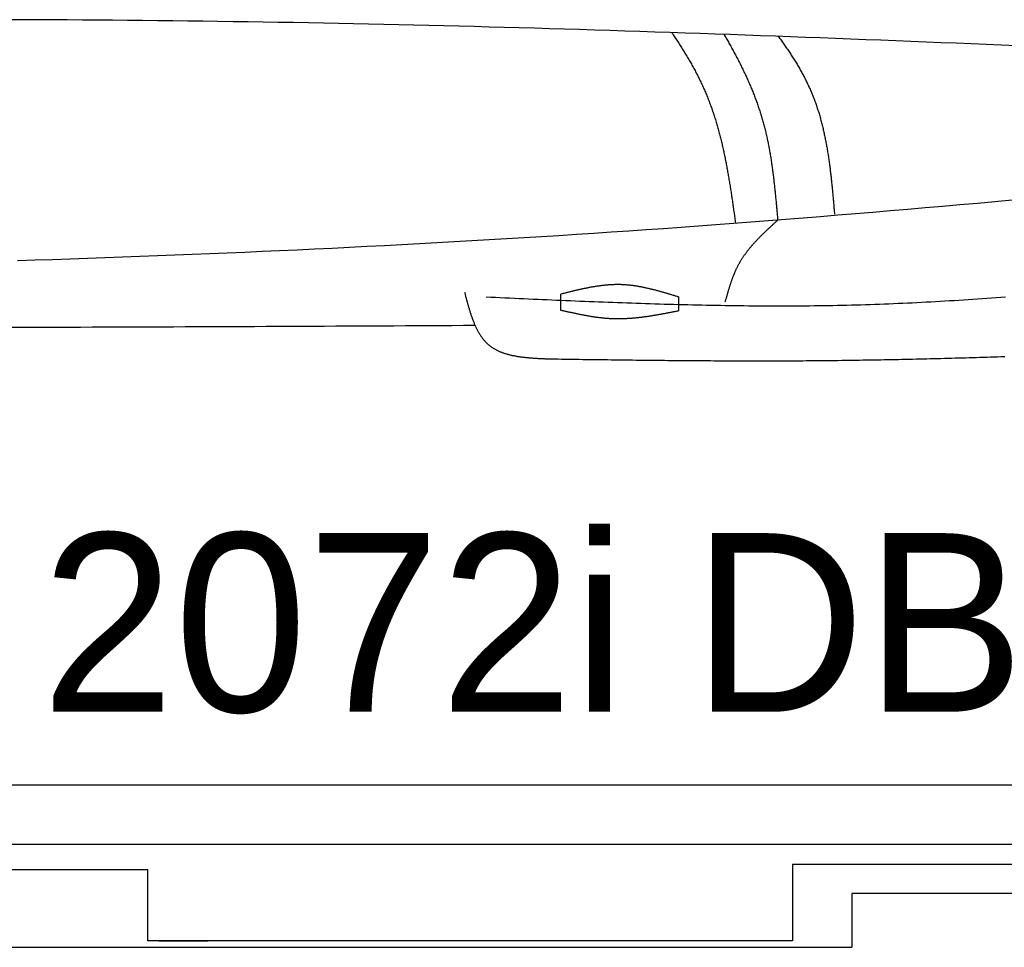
# Model space of a CAD drawing. Extents: x 715 to 7297, y 267 to 5710.
# Tile 53 of 91: x 4004 to 4913, y 287 to 1144. Entities that reach past the tile are written whole.
import ezdxf

# ---------------------------------------------------------------- set-up
doc = ezdxf.new("R2010")
doc.units = 0
doc.layers.get('0').update_dxf_attribs({"linetype": 'CONTINUOUS'})
doc.layers.add('CAR', color=10, linetype='CONTINUOUS')
doc.styles.add('AKTUELL-DIN', font='txt')

# ---------------------------------------------------------------- blocks, each defined once
blk = doc.blocks.new('*U17')
at = {"style": 'AKTUELL-DIN'}
blk.add_text('2072i DB LP=460', height=165, dxfattribs=at).set_placement((4024.43, 504.82))

msp = doc.modelspace()

# ---------------------------------------------------------------- linework, layer by layer
for p, q in [((1171.717, 437.271), (6020.522, 437.271)), ((4551.187, 382.271), (1454.174, 382.271)), ((4266.543, 382.271), (4266.246, 382.271)), ((4266.543, 382.271), (4266.543, 382.271)), ((6015.736, 382.271), (4551.187, 382.271)), ((6251.55, 363.771), (4717.775, 363.771)), ((4717.775, 363.771), (4717.775, 293.271)), ((4122.776, 358.771), (1832.775, 358.771)), ((4122.776, 293.271), (4122.776, 358.771)), ((4772.775, 337.271), (6272.775, 337.271)), ((4772.775, 336.521), (4772.775, 287.271)), ((4717.775, 293.271), (4122.776, 293.271)), ((4132.776, 293.271), (4178.005, 293.271)), ((1372.775, 287.271), (4772.775, 287.271))]:
    msp.add_line(p, q)
at = {"layer": 'CAR'}
for points in [[(4504.139, 875.593), (4504.139, 890.573)], [(4612.698, 887.949), (4612.698, 875.013)]]:
    msp.add_lwpolyline(points, dxfattribs=at)
for points in [[(4924.65, 1119.94, 0), (4910.75, 1120.52, 0), (4896.84, 1121.1, 0), (4882.93, 1121.67, 0), (4869.03, 1122.24, 0), (4855.12, 1122.81, 0), (4841.21, 1123.37, 0), (4827.3, 1123.93, 0), (4813.4, 1124.49, 0), (4799.49, 1125.04, 0), (4785.58, 1125.58, 0), (4771.67, 1126.12, 0), (4757.77, 1126.66, 0), (4743.86, 1127.19, 0), (4729.95, 1127.71, 0), (4716.04, 1128.23, 0), (4702.14, 1128.75, 0), (4688.23, 1129.26, 0), (4674.32, 1129.76, 0), (4660.41, 1130.26, 0), (4646.5, 1130.75, 0), (4632.6, 1131.23, 0), (4618.69, 1131.71, 0), (4604.78, 1132.18, 0), (4590.87, 1132.64, 0), (4576.96, 1133.1, 0), (4563.05, 1133.55, 0), (4549.14, 1133.99, 0), (4535.24, 1134.42, 0), (4521.33, 1134.85, 0), (4507.42, 1135.27, 0), (4493.51, 1135.68, 0), (4479.6, 1136.09, 0), (4465.69, 1136.48, 0), (4451.78, 1136.87, 0), (4437.87, 1137.25, 0), (4423.96, 1137.61, 0), (4410.05, 1137.97, 0), (4396.14, 1138.33, 0), (4382.23, 1138.67, 0), (4368.32, 1139, 0), (4354.41, 1139.32, 0), (4340.5, 1139.64, 0), (4326.59, 1139.94, 0), (4312.68, 1140.23, 0), (4298.77, 1140.52, 0), (4284.86, 1140.79, 0), (4270.94, 1141.05, 0), (4257.03, 1141.3, 0), (4243.12, 1141.54, 0), (4229.21, 1141.77, 0), (4215.3, 1141.99, 0), (4201.39, 1142.2, 0), (4187.47, 1142.4, 0), (4173.56, 1142.58, 0), (4159.65, 1142.76, 0), (4145.74, 1142.92, 0), (4131.83, 1143.07, 0), (4117.91, 1143.22, 0), (4104, 1143.35, 0), (4090.09, 1143.47, 0), (4076.17, 1143.58, 0), (4062.26, 1143.69, 0), (4048.35, 1143.78, 0), (4034.43, 1143.86, 0), (4020.52, 1143.93, 0), (4006.61, 1144, 0), (3992.69, 1144.05, 0)], [(4606.36, 1132.12, 0), (4607.03, 1131.14, 0), (4607.7, 1130.16, 0), (4608.37, 1129.18, 0), (4609.03, 1128.19, 0), (4609.69, 1127.21, 0), (4610.35, 1126.22, 0), (4611.01, 1125.23, 0), (4611.66, 1124.25, 0), (4612.31, 1123.25, 0), (4612.95, 1122.26, 0), (4613.6, 1121.27, 0), (4614.23, 1120.27, 0), (4614.87, 1119.28, 0), (4615.5, 1118.28, 0), (4616.13, 1117.28, 0), (4616.76, 1116.28, 0), (4617.38, 1115.28, 0), (4618, 1114.28, 0), (4618.61, 1113.27, 0), (4619.22, 1112.26, 0), (4619.83, 1111.26, 0), (4620.43, 1110.25, 0), (4621.03, 1109.23, 0), (4621.63, 1108.22, 0), (4622.22, 1107.21, 0), (4622.81, 1106.19, 0), (4623.39, 1105.17, 0), (4623.98, 1104.15, 0), (4624.55, 1103.13, 0), (4625.12, 1102.11, 0), (4625.69, 1101.08, 0), (4626.26, 1100.06, 0), (4626.82, 1099.03, 0), (4627.37, 1098, 0), (4627.92, 1096.97, 0), (4628.47, 1095.93, 0), (4629.01, 1094.9, 0), (4629.55, 1093.86, 0), (4630.09, 1092.82, 0), (4630.62, 1091.78, 0), (4631.14, 1090.74, 0), (4631.66, 1089.69, 0), (4632.18, 1088.65, 0), (4632.69, 1087.6, 0), (4633.19, 1086.55, 0), (4633.69, 1085.49, 0), (4634.19, 1084.44, 0), (4634.68, 1083.38, 0), (4635.17, 1082.32, 0), (4635.65, 1081.26, 0), (4636.13, 1080.2, 0), (4636.6, 1079.13, 0), (4637.07, 1078.06, 0), (4637.53, 1076.99, 0), (4637.98, 1075.92, 0), (4638.43, 1074.84, 0), (4638.88, 1073.77, 0), (4639.32, 1072.69, 0), (4639.76, 1071.61, 0), (4640.19, 1070.52, 0), (4640.61, 1069.44, 0), (4641.03, 1068.35, 0), (4641.44, 1067.26, 0), (4641.85, 1066.17, 0), (4642.26, 1065.07, 0), (4642.66, 1063.98, 0), (4643.05, 1062.88, 0), (4643.44, 1061.78, 0), (4643.82, 1060.68, 0), (4644.2, 1059.57, 0), (4644.58, 1058.46, 0), (4644.95, 1057.36, 0), (4645.32, 1056.25, 0), (4645.68, 1055.13, 0), (4646.03, 1054.02, 0), (4646.39, 1052.9, 0), (4646.73, 1051.79, 0), (4647.08, 1050.67, 0), (4647.42, 1049.54, 0), (4647.75, 1048.42, 0), (4648.08, 1047.3, 0), (4648.41, 1046.17, 0), (4648.73, 1045.04, 0), (4649.05, 1043.91, 0), (4649.36, 1042.78, 0), (4649.67, 1041.65, 0), (4649.98, 1040.51, 0), (4650.28, 1039.38, 0), (4650.58, 1038.24, 0), (4650.87, 1037.1, 0), (4651.17, 1035.96, 0), (4651.45, 1034.82, 0), (4651.74, 1033.67, 0), (4652.02, 1032.53, 0), (4652.3, 1031.38, 0), (4652.57, 1030.23, 0), (4652.84, 1029.08, 0), (4653.11, 1027.93, 0), (4653.37, 1026.78, 0), (4653.63, 1025.63, 0), (4653.89, 1024.48, 0), (4654.14, 1023.32, 0), (4654.4, 1022.16, 0), (4654.64, 1021.01, 0), (4654.89, 1019.85, 0), (4655.13, 1018.69, 0), (4655.37, 1017.53, 0), (4655.61, 1016.37, 0), (4655.84, 1015.2, 0), (4656.08, 1014.04, 0), (4656.3, 1012.87, 0), (4656.53, 1011.71, 0), (4656.75, 1010.54, 0), (4656.98, 1009.37, 0), (4657.19, 1008.21, 0), (4657.41, 1007.04, 0), (4657.63, 1005.87, 0), (4657.84, 1004.7, 0), (4658.05, 1003.52, 0), (4658.26, 1002.35, 0), (4658.46, 1001.18, 0), (4658.66, 1000, 0), (4658.87, 998.83, 0), (4659.07, 997.655, 0), (4659.26, 996.48, 0), (4659.46, 995.303, 0), (4659.65, 994.127, 0), (4659.85, 992.949, 0), (4660.04, 991.771, 0), (4660.23, 990.593, 0), (4660.41, 989.414, 0), (4660.6, 988.235, 0), (4660.78, 987.056, 0), (4660.97, 985.876, 0), (4661.15, 984.695, 0), (4661.33, 983.515, 0), (4661.51, 982.334, 0), (4661.69, 981.152, 0), (4661.86, 979.971, 0), (4662.04, 978.789, 0), (4662.22, 977.607, 0), (4662.39, 976.425, 0), (4662.56, 975.243, 0), (4662.73, 974.06, 0), (4662.91, 972.878, 0), (4663.08, 971.695, 0), (4663.25, 970.513, 0), (4663.41, 969.33, 0), (4663.58, 968.147, 0), (4663.75, 966.964, 0), (4663.92, 965.782, 0), (4664.09, 964.599, 0), (4664.25, 963.417, 0), (4664.42, 962.235, 0), (4664.58, 961.052, 0), (4664.75, 959.87, 0), (4664.91, 958.689, 0), (4665.08, 957.507, 0), (4665.24, 956.326, 0)], [(4654.69, 1130.46, 0), (4655.27, 1129.47, 0), (4655.84, 1128.47, 0), (4656.42, 1127.48, 0), (4656.99, 1126.48, 0), (4657.56, 1125.49, 0), (4658.13, 1124.49, 0), (4658.69, 1123.5, 0), (4659.26, 1122.5, 0), (4659.82, 1121.5, 0), (4660.38, 1120.5, 0), (4660.93, 1119.5, 0), (4661.49, 1118.5, 0), (4662.04, 1117.5, 0), (4662.59, 1116.5, 0), (4663.13, 1115.49, 0), (4663.68, 1114.49, 0), (4664.22, 1113.49, 0), (4664.75, 1112.48, 0), (4665.29, 1111.47, 0), (4665.82, 1110.47, 0), (4666.35, 1109.46, 0), (4666.88, 1108.45, 0), (4667.4, 1107.44, 0), (4667.92, 1106.43, 0), (4668.44, 1105.41, 0), (4668.95, 1104.4, 0), (4669.46, 1103.39, 0), (4669.97, 1102.37, 0), (4670.48, 1101.35, 0), (4670.98, 1100.34, 0), (4671.48, 1099.32, 0), (4671.97, 1098.3, 0), (4672.47, 1097.28, 0), (4672.96, 1096.26, 0), (4673.44, 1095.24, 0), (4673.92, 1094.21, 0), (4674.4, 1093.19, 0), (4674.88, 1092.16, 0), (4675.35, 1091.13, 0), (4675.82, 1090.11, 0), (4676.28, 1089.08, 0), (4676.74, 1088.05, 0), (4677.2, 1087.01, 0), (4677.66, 1085.98, 0), (4678.11, 1084.95, 0), (4678.55, 1083.91, 0), (4679, 1082.87, 0), (4679.43, 1081.84, 0), (4679.87, 1080.8, 0), (4680.3, 1079.76, 0), (4680.73, 1078.72, 0), (4681.15, 1077.67, 0), (4681.57, 1076.63, 0), (4681.98, 1075.58, 0), (4682.39, 1074.54, 0), (4682.8, 1073.49, 0), (4683.2, 1072.44, 0), (4683.6, 1071.39, 0), (4684, 1070.33, 0), (4684.39, 1069.28, 0), (4684.77, 1068.22, 0), (4685.15, 1067.17, 0), (4685.53, 1066.11, 0), (4685.9, 1065.05, 0), (4686.27, 1063.99, 0), (4686.63, 1062.93, 0), (4686.99, 1061.86, 0), (4687.35, 1060.8, 0), (4687.7, 1059.73, 0), (4688.04, 1058.66, 0), (4688.38, 1057.59, 0), (4688.72, 1056.52, 0), (4689.05, 1055.45, 0), (4689.38, 1054.37, 0), (4689.7, 1053.3, 0), (4690.01, 1052.22, 0), (4690.32, 1051.14, 0), (4690.63, 1050.06, 0), (4690.93, 1048.98, 0), (4691.23, 1047.89, 0), (4691.52, 1046.81, 0), (4691.81, 1045.72, 0), (4692.09, 1044.63, 0), (4692.37, 1043.54, 0), (4692.64, 1042.45, 0), (4692.91, 1041.36, 0), (4693.17, 1040.26, 0), (4693.43, 1039.17, 0), (4693.69, 1038.07, 0), (4693.94, 1036.97, 0), (4694.18, 1035.87, 0), (4694.42, 1034.77, 0), (4694.66, 1033.66, 0), (4694.89, 1032.56, 0), (4695.12, 1031.45, 0), (4695.35, 1030.35, 0), (4695.57, 1029.24, 0), (4695.79, 1028.13, 0), (4696, 1027.02, 0), (4696.21, 1025.9, 0), (4696.42, 1024.79, 0), (4696.62, 1023.68, 0), (4696.82, 1022.56, 0), (4697.02, 1021.44, 0), (4697.21, 1020.33, 0), (4697.4, 1019.21, 0), (4697.58, 1018.09, 0), (4697.77, 1016.97, 0), (4697.95, 1015.84, 0), (4698.12, 1014.72, 0), (4698.29, 1013.6, 0), (4698.46, 1012.47, 0), (4698.63, 1011.34, 0), (4698.8, 1010.22, 0), (4698.96, 1009.09, 0), (4699.12, 1007.96, 0), (4699.27, 1006.83, 0), (4699.43, 1005.7, 0), (4699.58, 1004.57, 0), (4699.73, 1003.44, 0), (4699.87, 1002.3, 0), (4700.02, 1001.17, 0), (4700.16, 1000.04, 0), (4700.3, 998.901, 0), (4700.43, 997.765, 0), (4700.57, 996.628, 0), (4700.7, 995.491, 0), (4700.83, 994.353, 0), (4700.96, 993.214, 0), (4701.09, 992.075, 0), (4701.21, 990.935, 0), (4701.34, 989.795, 0), (4701.46, 988.654, 0), (4701.58, 987.513, 0), (4701.7, 986.371, 0), (4701.81, 985.229, 0), (4701.93, 984.086, 0), (4702.04, 982.942, 0), (4702.16, 981.799, 0), (4702.27, 980.655, 0), (4702.38, 979.51, 0), (4702.49, 978.365, 0), (4702.6, 977.22, 0), (4702.7, 976.074, 0), (4702.81, 974.929, 0), (4702.92, 973.782, 0), (4703.02, 972.636, 0), (4703.13, 971.489, 0), (4703.23, 970.343, 0), (4703.33, 969.195, 0), (4703.43, 968.048, 0), (4703.54, 966.901, 0), (4703.64, 965.753, 0), (4703.74, 964.606, 0), (4703.84, 963.458, 0), (4703.94, 962.31, 0), (4704.04, 961.162, 0), (4704.14, 960.014, 0), (4704.24, 958.866, 0)], [(4704.73, 1128.65, 0), (4705.4, 1127.75, 0), (4706.06, 1126.86, 0), (4706.73, 1125.96, 0), (4707.38, 1125.05, 0), (4708.04, 1124.15, 0), (4708.69, 1123.25, 0), (4709.34, 1122.34, 0), (4709.99, 1121.43, 0), (4710.63, 1120.52, 0), (4711.27, 1119.61, 0), (4711.9, 1118.7, 0), (4712.53, 1117.79, 0), (4713.16, 1116.87, 0), (4713.78, 1115.96, 0), (4714.4, 1115.04, 0), (4715.02, 1114.12, 0), (4715.63, 1113.2, 0), (4716.24, 1112.27, 0), (4716.84, 1111.35, 0), (4717.44, 1110.42, 0), (4718.04, 1109.49, 0), (4718.63, 1108.56, 0), (4719.22, 1107.63, 0), (4719.8, 1106.7, 0), (4720.38, 1105.76, 0), (4720.95, 1104.82, 0), (4721.52, 1103.88, 0), (4722.09, 1102.94, 0), (4722.65, 1102, 0), (4723.2, 1101.06, 0), (4723.75, 1100.11, 0), (4724.3, 1099.16, 0), (4724.84, 1098.21, 0), (4725.38, 1097.26, 0), (4725.91, 1096.3, 0), (4726.44, 1095.34, 0), (4726.96, 1094.38, 0), (4727.48, 1093.42, 0), (4727.99, 1092.46, 0), (4728.5, 1091.49, 0), (4729, 1090.53, 0), (4729.5, 1089.56, 0), (4729.99, 1088.58, 0), (4730.48, 1087.61, 0), (4730.96, 1086.63, 0), (4731.43, 1085.65, 0), (4731.9, 1084.67, 0), (4732.37, 1083.69, 0), (4732.83, 1082.7, 0), (4733.28, 1081.72, 0), (4733.73, 1080.73, 0), (4734.17, 1079.73, 0), (4734.61, 1078.74, 0), (4735.04, 1077.74, 0), (4735.46, 1076.74, 0), (4735.88, 1075.74, 0), (4736.3, 1074.73, 0), (4736.7, 1073.72, 0), (4737.1, 1072.71, 0), (4737.5, 1071.7, 0), (4737.89, 1070.68, 0), (4738.27, 1069.67, 0), (4738.65, 1068.65, 0), (4739.02, 1067.62, 0), (4739.38, 1066.6, 0), (4739.74, 1065.57, 0), (4740.1, 1064.54, 0), (4740.45, 1063.51, 0), (4740.79, 1062.47, 0), (4741.13, 1061.44, 0), (4741.46, 1060.4, 0), (4741.79, 1059.36, 0), (4742.11, 1058.32, 0), (4742.43, 1057.27, 0), (4742.74, 1056.22, 0), (4743.04, 1055.18, 0), (4743.35, 1054.12, 0), (4743.64, 1053.07, 0), (4743.93, 1052.02, 0), (4744.22, 1050.96, 0), (4744.5, 1049.9, 0), (4744.78, 1048.84, 0), (4745.05, 1047.78, 0), (4745.32, 1046.72, 0), (4745.59, 1045.65, 0), (4745.84, 1044.59, 0), (4746.1, 1043.52, 0), (4746.35, 1042.45, 0), (4746.6, 1041.38, 0), (4746.84, 1040.3, 0), (4747.08, 1039.23, 0), (4747.31, 1038.15, 0), (4747.54, 1037.08, 0), (4747.76, 1036, 0), (4747.99, 1034.92, 0), (4748.2, 1033.84, 0), (4748.42, 1032.75, 0), (4748.63, 1031.67, 0), (4748.83, 1030.58, 0), (4749.04, 1029.5, 0), (4749.24, 1028.41, 0), (4749.43, 1027.32, 0), (4749.62, 1026.23, 0), (4749.81, 1025.14, 0), (4750, 1024.05, 0), (4750.18, 1022.96, 0), (4750.36, 1021.87, 0), (4750.54, 1020.77, 0), (4750.71, 1019.68, 0), (4750.88, 1018.58, 0), (4751.04, 1017.48, 0), (4751.21, 1016.39, 0), (4751.37, 1015.29, 0), (4751.53, 1014.19, 0), (4751.68, 1013.09, 0), (4751.84, 1011.99, 0), (4751.99, 1010.89, 0), (4752.13, 1009.79, 0), (4752.28, 1008.69, 0), (4752.42, 1007.58, 0), (4752.56, 1006.48, 0), (4752.7, 1005.38, 0), (4752.83, 1004.27, 0), (4752.97, 1003.17, 0), (4753.1, 1002.07, 0), (4753.23, 1000.96, 0), (4753.35, 999.856, 0), (4753.48, 998.751, 0), (4753.6, 997.645, 0), (4753.72, 996.54, 0), (4753.84, 995.435, 0), (4753.96, 994.329, 0), (4754.08, 993.223, 0), (4754.19, 992.118, 0), (4754.3, 991.012, 0), (4754.41, 989.907, 0), (4754.52, 988.801, 0), (4754.63, 987.696, 0), (4754.74, 986.591, 0), (4754.85, 985.486, 0), (4754.95, 984.381, 0), (4755.05, 983.277, 0), (4755.16, 982.172, 0), (4755.26, 981.068, 0), (4755.36, 979.965, 0), (4755.46, 978.862, 0), (4755.56, 977.759, 0), (4755.66, 976.657, 0), (4755.75, 975.555, 0), (4755.85, 974.454, 0), (4755.94, 973.353, 0), (4756.04, 972.253, 0), (4756.14, 971.154, 0), (4756.23, 970.055, 0), (4756.32, 968.957, 0), (4756.42, 967.86, 0), (4756.51, 966.764, 0), (4756.6, 965.668, 0), (4756.7, 964.573, 0)], [(4920.79, 977.319, 0), (4904.71, 975.863, 0), (4888.62, 974.419, 0), (4872.54, 972.987, 0), (4856.45, 971.568, 0), (4840.36, 970.161, 0), (4824.27, 968.769, 0), (4808.18, 967.391, 0), (4792.09, 966.027, 0), (4776, 964.679, 0), (4759.91, 963.347, 0), (4743.82, 962.031, 0), (4727.73, 960.731, 0), (4711.63, 959.449, 0), (4695.54, 958.185, 0), (4679.44, 956.939, 0), (4663.34, 955.712, 0), (4647.24, 954.504, 0), (4631.14, 953.316, 0), (4615.04, 952.148, 0), (4598.94, 951.001, 0), (4582.84, 949.874, 0), (4566.73, 948.767, 0), (4550.63, 947.68, 0), (4534.52, 946.612, 0), (4518.41, 945.565, 0), (4502.31, 944.536, 0), (4486.2, 943.527, 0), (4470.08, 942.537, 0), (4453.97, 941.565, 0), (4437.86, 940.613, 0), (4421.75, 939.679, 0), (4405.63, 938.763, 0), (4389.52, 937.865, 0), (4373.4, 936.985, 0), (4357.28, 936.123, 0), (4341.16, 935.279, 0), (4325.04, 934.452, 0), (4308.92, 933.643, 0), (4292.8, 932.851, 0), (4276.68, 932.075, 0), (4260.55, 931.317, 0), (4244.43, 930.575, 0), (4228.3, 929.849, 0), (4212.17, 929.14, 0), (4196.05, 928.447, 0), (4179.92, 927.769, 0), (4163.79, 927.108, 0), (4147.66, 926.462, 0), (4131.53, 925.831, 0), (4115.4, 925.216, 0), (4099.26, 924.615, 0), (4083.13, 924.03, 0), (4067, 923.459, 0), (4050.86, 922.903, 0), (4034.73, 922.361, 0), (4018.59, 921.833, 0), (4002.45, 921.32, 0)], [(4704.24, 958.866, 0), (4703.8, 958.467, 0), (4703.37, 958.069, 0), (4702.93, 957.67, 0), (4702.49, 957.271, 0), (4702.06, 956.872, 0), (4701.62, 956.473, 0), (4701.19, 956.073, 0), (4700.75, 955.674, 0), (4700.32, 955.274, 0), (4699.88, 954.874, 0), (4699.45, 954.474, 0), (4699.01, 954.074, 0), (4698.58, 953.674, 0), (4698.15, 953.273, 0), (4697.71, 952.872, 0), (4697.28, 952.47, 0), (4696.85, 952.069, 0), (4696.42, 951.666, 0), (4695.99, 951.264, 0), (4695.56, 950.861, 0), (4695.13, 950.458, 0), (4694.7, 950.054, 0), (4694.28, 949.649, 0), (4693.85, 949.245, 0), (4693.42, 948.839, 0), (4693, 948.433, 0), (4692.58, 948.027, 0), (4692.15, 947.62, 0), (4691.73, 947.212, 0), (4691.31, 946.804, 0), (4690.89, 946.395, 0), (4690.47, 945.985, 0), (4690.06, 945.575, 0), (4689.64, 945.164, 0), (4689.23, 944.752, 0), (4688.81, 944.34, 0), (4688.4, 943.926, 0), (4687.99, 943.512, 0), (4687.58, 943.097, 0), (4687.17, 942.681, 0), (4686.77, 942.265, 0), (4686.36, 941.847, 0), (4685.96, 941.428, 0), (4685.56, 941.009, 0), (4685.16, 940.589, 0), (4684.76, 940.167, 0), (4684.36, 939.745, 0), (4683.97, 939.321, 0), (4683.58, 938.897, 0), (4683.19, 938.471, 0), (4682.8, 938.045, 0), (4682.41, 937.617, 0), (4682.02, 937.188, 0), (4681.64, 936.758, 0), (4681.26, 936.327, 0), (4680.88, 935.894, 0), (4680.5, 935.461, 0), (4680.13, 935.026, 0), (4679.75, 934.59, 0), (4679.38, 934.152, 0), (4679.01, 933.714, 0), (4678.65, 933.274, 0), (4678.28, 932.832, 0), (4677.92, 932.389, 0), (4677.56, 931.945, 0), (4677.2, 931.5, 0), (4676.85, 931.053, 0), (4676.49, 930.604, 0), (4676.14, 930.154, 0), (4675.8, 929.703, 0), (4675.45, 929.249, 0), (4675.11, 928.795, 0), (4674.77, 928.339, 0), (4674.43, 927.881, 0), (4674.1, 927.422, 0), (4673.77, 926.961, 0), (4673.44, 926.498, 0), (4673.12, 926.034, 0), (4672.79, 925.568, 0), (4672.47, 925.1, 0), (4672.16, 924.63, 0), (4671.84, 924.159, 0), (4671.53, 923.686, 0), (4671.22, 923.211, 0), (4670.92, 922.734, 0), (4670.62, 922.256, 0), (4670.32, 921.775, 0), (4670.02, 921.293, 0), (4669.73, 920.809, 0), (4669.44, 920.323, 0), (4669.16, 919.835, 0), (4668.88, 919.344, 0), (4668.6, 918.852, 0), (4668.32, 918.358, 0), (4668.05, 917.862, 0), (4667.78, 917.364, 0), (4667.52, 916.863, 0), (4667.26, 916.361, 0), (4667, 915.857, 0), (4666.74, 915.35, 0), (4666.49, 914.842, 0), (4666.24, 914.332, 0), (4666, 913.82, 0), (4665.76, 913.306, 0), (4665.52, 912.791, 0), (4665.28, 912.273, 0), (4665.05, 911.754, 0), (4664.82, 911.234, 0), (4664.59, 910.711, 0), (4664.37, 910.187, 0), (4664.15, 909.662, 0), (4663.93, 909.134, 0), (4663.71, 908.606, 0), (4663.5, 908.076, 0), (4663.28, 907.544, 0), (4663.07, 907.011, 0), (4662.87, 906.476, 0), (4662.66, 905.941, 0), (4662.46, 905.403, 0), (4662.26, 904.865, 0), (4662.06, 904.325, 0), (4661.87, 903.784, 0), (4661.67, 903.242, 0), (4661.48, 902.699, 0), (4661.29, 902.154, 0), (4661.1, 901.609, 0), (4660.92, 901.062, 0), (4660.73, 900.514, 0), (4660.55, 899.965, 0), (4660.37, 899.416, 0), (4660.19, 898.865, 0), (4660.01, 898.314, 0), (4659.83, 897.761, 0), (4659.66, 897.208, 0), (4659.48, 896.654, 0), (4659.31, 896.099, 0), (4659.14, 895.543, 0), (4658.97, 894.987, 0), (4658.8, 894.43, 0), (4658.63, 893.872, 0), (4658.47, 893.314, 0), (4658.3, 892.755, 0), (4658.14, 892.196, 0), (4657.97, 891.636, 0), (4657.81, 891.076, 0), (4657.65, 890.515, 0), (4657.49, 889.953, 0), (4657.33, 889.392, 0), (4657.17, 888.83, 0), (4657.01, 888.267, 0), (4656.85, 887.705, 0), (4656.69, 887.142, 0), (4656.53, 886.579, 0), (4656.37, 886.015, 0), (4656.21, 885.452, 0), (4656.06, 884.888, 0), (4655.9, 884.324, 0), (4655.74, 883.761, 0), (4655.58, 883.197, 0)], [(4415.17, 892.272, 0), (4415.37, 891.514, 0), (4415.57, 890.757, 0), (4415.76, 889.999, 0), (4415.96, 889.242, 0), (4416.16, 888.486, 0), (4416.36, 887.73, 0), (4416.56, 886.975, 0), (4416.76, 886.22, 0), (4416.96, 885.467, 0), (4417.17, 884.715, 0), (4417.37, 883.963, 0), (4417.58, 883.214, 0), (4417.78, 882.466, 0), (4417.99, 881.719, 0), (4418.2, 880.974, 0), (4418.41, 880.231, 0), (4418.62, 879.49, 0), (4418.83, 878.75, 0), (4419.05, 878.014, 0), (4419.26, 877.279, 0), (4419.48, 876.547, 0), (4419.7, 875.817, 0), (4419.93, 875.09, 0), (4420.15, 874.366, 0), (4420.38, 873.645, 0), (4420.61, 872.927, 0), (4420.85, 872.212, 0), (4421.08, 871.501, 0), (4421.32, 870.792, 0), (4421.56, 870.088, 0), (4421.81, 869.387, 0), (4422.05, 868.689, 0), (4422.3, 867.996, 0), (4422.56, 867.307, 0), (4422.82, 866.622, 0), (4423.08, 865.941, 0), (4423.34, 865.264, 0), (4423.61, 864.592, 0), (4423.88, 863.925, 0), (4424.16, 863.262, 0), (4424.44, 862.605, 0), (4424.72, 861.952, 0), (4425.01, 861.305, 0), (4425.3, 860.662, 0), (4425.6, 860.025, 0), (4425.9, 859.394, 0), (4426.21, 858.768, 0), (4426.52, 858.148, 0), (4426.83, 857.534, 0), (4427.15, 856.926, 0), (4427.48, 856.324, 0), (4427.81, 855.728, 0), (4428.15, 855.138, 0), (4428.49, 854.555, 0), (4428.83, 853.979, 0), (4429.18, 853.409, 0), (4429.54, 852.846, 0), (4429.91, 852.29, 0), (4430.27, 851.741, 0), (4430.65, 851.199, 0), (4431.03, 850.665, 0), (4431.42, 850.138, 0), (4431.81, 849.619, 0), (4432.21, 849.107, 0), (4432.61, 848.603, 0), (4433.03, 848.107, 0), (4433.45, 847.619, 0), (4433.87, 847.14, 0), (4434.3, 846.668, 0), (4434.74, 846.205, 0), (4435.19, 845.751, 0), (4435.64, 845.305, 0), (4436.1, 844.868, 0), (4436.57, 844.44, 0), (4437.05, 844.021, 0), (4437.53, 843.611, 0), (4438.02, 843.211, 0), (4438.52, 842.819, 0), (4439.02, 842.436, 0), (4439.53, 842.061, 0), (4440.05, 841.695, 0), (4440.58, 841.338, 0), (4441.11, 840.989, 0), (4441.65, 840.649, 0), (4442.19, 840.316, 0), (4442.75, 839.992, 0), (4443.31, 839.676, 0), (4443.87, 839.367, 0), (4444.44, 839.066, 0), (4445.02, 838.773, 0), (4445.6, 838.488, 0), (4446.19, 838.209, 0), (4446.79, 837.939, 0), (4447.39, 837.675, 0), (4448, 837.418, 0), (4448.61, 837.169, 0), (4449.23, 836.926, 0), (4449.86, 836.69, 0), (4450.49, 836.46, 0), (4451.12, 836.237, 0), (4451.77, 836.021, 0), (4452.41, 835.811, 0), (4453.06, 835.607, 0), (4453.72, 835.409, 0), (4454.38, 835.218, 0), (4455.04, 835.032, 0), (4455.72, 834.852, 0), (4456.39, 834.677, 0), (4457.07, 834.508, 0), (4457.75, 834.345, 0), (4458.44, 834.187, 0), (4459.14, 834.034, 0), (4459.83, 833.886, 0), (4460.53, 833.743, 0), (4461.24, 833.605, 0), (4461.95, 833.472, 0), (4462.66, 833.344, 0), (4463.38, 833.22, 0), (4464.1, 833.101, 0), (4464.82, 832.986, 0), (4465.55, 832.875, 0), (4466.28, 832.769, 0), (4467.01, 832.666, 0), (4467.75, 832.568, 0), (4468.49, 832.473, 0), (4469.23, 832.382, 0), (4469.98, 832.294, 0), (4470.73, 832.21, 0), (4471.48, 832.13, 0), (4472.23, 832.052, 0), (4472.99, 831.978, 0), (4473.75, 831.907, 0), (4474.51, 831.839, 0), (4475.28, 831.774, 0), (4476.04, 831.711, 0), (4476.81, 831.651, 0), (4477.58, 831.593, 0), (4478.36, 831.538, 0), (4479.13, 831.486, 0), (4479.91, 831.435, 0), (4480.68, 831.386, 0), (4481.46, 831.34, 0), (4482.25, 831.295, 0), (4483.03, 831.252, 0), (4483.81, 831.211, 0), (4484.6, 831.171, 0), (4485.38, 831.132, 0), (4486.17, 831.095, 0), (4486.96, 831.059, 0), (4487.75, 831.025, 0), (4488.54, 830.991, 0), (4489.33, 830.958, 0), (4490.12, 830.925, 0), (4490.91, 830.894, 0), (4491.7, 830.863, 0), (4492.5, 830.832, 0), (4493.29, 830.802, 0), (4494.08, 830.772, 0), (4494.88, 830.742, 0)], [(4612.7, 887.949, 0), (4612.02, 888.157, 0), (4611.34, 888.365, 0), (4610.67, 888.572, 0), (4609.99, 888.78, 0), (4609.31, 888.987, 0), (4608.63, 889.194, 0), (4607.95, 889.4, 0), (4607.28, 889.606, 0), (4606.6, 889.812, 0), (4605.92, 890.017, 0), (4605.24, 890.221, 0), (4604.57, 890.425, 0), (4603.89, 890.628, 0), (4603.21, 890.83, 0), (4602.53, 891.031, 0), (4601.86, 891.232, 0), (4601.18, 891.431, 0), (4600.5, 891.629, 0), (4599.82, 891.827, 0), (4599.14, 892.023, 0), (4598.47, 892.218, 0), (4597.79, 892.411, 0), (4597.11, 892.603, 0), (4596.43, 892.794, 0), (4595.75, 892.984, 0), (4595.08, 893.172, 0), (4594.4, 893.358, 0), (4593.72, 893.542, 0), (4593.04, 893.725, 0), (4592.36, 893.906, 0), (4591.69, 894.086, 0), (4591.01, 894.263, 0), (4590.33, 894.438, 0), (4589.65, 894.612, 0), (4588.97, 894.783, 0), (4588.29, 894.952, 0), (4587.61, 895.119, 0), (4586.94, 895.284, 0), (4586.26, 895.446, 0), (4585.58, 895.606, 0), (4584.9, 895.764, 0), (4584.22, 895.919, 0), (4583.54, 896.072, 0), (4582.86, 896.221, 0), (4582.18, 896.369, 0), (4581.5, 896.513, 0), (4580.82, 896.655, 0), (4580.14, 896.793, 0), (4579.46, 896.929, 0), (4578.79, 897.062, 0), (4578.11, 897.191, 0), (4577.43, 897.318, 0), (4576.75, 897.441, 0), (4576.07, 897.562, 0), (4575.39, 897.679, 0), (4574.71, 897.792, 0), (4574.03, 897.902, 0), (4573.35, 898.009, 0), (4572.67, 898.112, 0), (4571.98, 898.211, 0), (4571.3, 898.307, 0), (4570.62, 898.399, 0), (4569.94, 898.487, 0), (4569.26, 898.571, 0), (4568.58, 898.652, 0), (4567.9, 898.728, 0), (4567.22, 898.801, 0), (4566.54, 898.869, 0), (4565.86, 898.933, 0), (4565.17, 898.993, 0), (4564.49, 899.049, 0), (4563.81, 899.1, 0), (4563.13, 899.147, 0), (4562.45, 899.19, 0), (4561.76, 899.227, 0), (4561.08, 899.261, 0), (4560.4, 899.289, 0), (4559.72, 899.313, 0), (4559.03, 899.333, 0), (4558.35, 899.347, 0), (4557.67, 899.357, 0), (4556.99, 899.362, 0), (4556.3, 899.363, 0), (4555.62, 899.359, 0), (4554.94, 899.35, 0), (4554.25, 899.338, 0), (4553.57, 899.321, 0), (4552.88, 899.299, 0), (4552.2, 899.274, 0), (4551.52, 899.244, 0), (4550.83, 899.211, 0), (4550.15, 899.173, 0), (4549.46, 899.131, 0), (4548.78, 899.085, 0), (4548.09, 899.036, 0), (4547.41, 898.983, 0), (4546.73, 898.926, 0), (4546.04, 898.865, 0), (4545.36, 898.801, 0), (4544.67, 898.733, 0), (4543.99, 898.661, 0), (4543.3, 898.587, 0), (4542.61, 898.509, 0), (4541.93, 898.427, 0), (4541.24, 898.342, 0), (4540.56, 898.254, 0), (4539.87, 898.163, 0), (4539.19, 898.069, 0), (4538.5, 897.972, 0), (4537.81, 897.872, 0), (4537.13, 897.769, 0), (4536.44, 897.663, 0), (4535.76, 897.555, 0), (4535.07, 897.443, 0), (4534.38, 897.329, 0), (4533.7, 897.213, 0), (4533.01, 897.093, 0), (4532.32, 896.972, 0), (4531.64, 896.848, 0), (4530.95, 896.721, 0), (4530.26, 896.592, 0), (4529.58, 896.461, 0), (4528.89, 896.328, 0), (4528.2, 896.193, 0), (4527.52, 896.055, 0), (4526.83, 895.916, 0), (4526.14, 895.775, 0), (4525.46, 895.631, 0), (4524.77, 895.486, 0), (4524.08, 895.339, 0), (4523.39, 895.191, 0), (4522.71, 895.04, 0), (4522.02, 894.888, 0), (4521.33, 894.735, 0), (4520.64, 894.58, 0), (4519.96, 894.424, 0), (4519.27, 894.266, 0), (4518.58, 894.107, 0), (4517.89, 893.947, 0), (4517.21, 893.786, 0), (4516.52, 893.623, 0), (4515.83, 893.46, 0), (4515.14, 893.295, 0), (4514.46, 893.129, 0), (4513.77, 892.963, 0), (4513.08, 892.796, 0), (4512.39, 892.628, 0), (4511.71, 892.459, 0), (4511.02, 892.29, 0), (4510.33, 892.12, 0), (4509.64, 891.949, 0), (4508.95, 891.778, 0), (4508.27, 891.607, 0), (4507.58, 891.435, 0), (4506.89, 891.263, 0), (4506.2, 891.091, 0), (4505.51, 890.918, 0), (4504.83, 890.745, 0), (4504.14, 890.573, 0)], [(4914.72, 887.85, 0), (4910.41, 887.521, 0), (4906.1, 887.197, 0), (4901.79, 886.878, 0), (4897.48, 886.564, 0), (4893.17, 886.256, 0), (4888.86, 885.953, 0), (4884.55, 885.656, 0), (4880.23, 885.365, 0), (4875.92, 885.08, 0), (4871.61, 884.801, 0), (4867.3, 884.528, 0), (4862.99, 884.261, 0), (4858.67, 884, 0), (4854.36, 883.746, 0), (4850.05, 883.498, 0), (4845.73, 883.257, 0), (4841.42, 883.023, 0), (4837.11, 882.795, 0), (4832.79, 882.575, 0), (4828.48, 882.361, 0), (4824.16, 882.155, 0), (4819.85, 881.956, 0), (4815.54, 881.764, 0), (4811.22, 881.579, 0), (4806.91, 881.403, 0), (4802.59, 881.234, 0), (4798.27, 881.072, 0), (4793.96, 880.919, 0), (4789.64, 880.773, 0), (4785.33, 880.636, 0), (4781.01, 880.507, 0), (4776.69, 880.386, 0), (4772.38, 880.272, 0), (4768.06, 880.167, 0), (4763.74, 880.07, 0), (4759.42, 879.98, 0), (4755.11, 879.897, 0), (4750.79, 879.822, 0), (4746.47, 879.755, 0), (4742.15, 879.695, 0), (4737.83, 879.641, 0), (4733.51, 879.595, 0), (4729.19, 879.556, 0), (4724.87, 879.524, 0), (4720.55, 879.499, 0), (4716.23, 879.48, 0), (4711.91, 879.468, 0), (4707.59, 879.462, 0), (4703.27, 879.462, 0), (4698.95, 879.469, 0), (4694.63, 879.482, 0), (4690.31, 879.501, 0), (4685.99, 879.526, 0), (4681.67, 879.557, 0), (4677.35, 879.593, 0), (4673.02, 879.635, 0), (4668.7, 879.683, 0), (4664.38, 879.736, 0), (4660.06, 879.795, 0), (4655.74, 879.858, 0), (4651.41, 879.927, 0), (4647.09, 880.001, 0), (4642.77, 880.08, 0), (4638.44, 880.164, 0), (4634.12, 880.252, 0), (4629.8, 880.345, 0), (4625.48, 880.443, 0), (4621.15, 880.545, 0), (4616.83, 880.651, 0), (4612.5, 880.762, 0), (4608.18, 880.877, 0), (4603.86, 880.995, 0), (4599.53, 881.118, 0), (4595.21, 881.245, 0), (4590.88, 881.375, 0), (4586.56, 881.509, 0), (4582.23, 881.646, 0), (4577.91, 881.787, 0), (4573.58, 881.931, 0), (4569.26, 882.079, 0), (4564.93, 882.229, 0), (4560.61, 882.383, 0), (4556.28, 882.539, 0), (4551.96, 882.699, 0), (4547.63, 882.861, 0), (4543.31, 883.025, 0), (4538.98, 883.193, 0), (4534.66, 883.362, 0), (4530.33, 883.534, 0), (4526.01, 883.708, 0), (4521.68, 883.884, 0), (4517.35, 884.063, 0), (4513.03, 884.243, 0), (4508.7, 884.425, 0), (4504.38, 884.609, 0), (4500.05, 884.794, 0), (4495.72, 884.981, 0), (4491.4, 885.169, 0), (4487.07, 885.359, 0), (4482.75, 885.549, 0), (4478.42, 885.741, 0), (4474.09, 885.934, 0), (4469.77, 886.128, 0), (4465.44, 886.323, 0), (4461.11, 886.518, 0), (4456.79, 886.714, 0), (4452.46, 886.91, 0), (4448.14, 887.107, 0), (4443.81, 887.304, 0), (4439.48, 887.501, 0), (4435.16, 887.699, 0)], [(4612.7, 875.013, 0), (4612.01, 874.878, 0), (4611.33, 874.743, 0), (4610.64, 874.608, 0), (4609.95, 874.473, 0), (4609.27, 874.338, 0), (4608.58, 874.203, 0), (4607.9, 874.069, 0), (4607.21, 873.934, 0), (4606.52, 873.801, 0), (4605.84, 873.667, 0), (4605.15, 873.534, 0), (4604.47, 873.402, 0), (4603.78, 873.269, 0), (4603.09, 873.138, 0), (4602.41, 873.007, 0), (4601.72, 872.876, 0), (4601.04, 872.747, 0), (4600.35, 872.618, 0), (4599.67, 872.489, 0), (4598.98, 872.362, 0), (4598.29, 872.235, 0), (4597.61, 872.109, 0), (4596.92, 871.984, 0), (4596.24, 871.86, 0), (4595.55, 871.737, 0), (4594.87, 871.615, 0), (4594.18, 871.494, 0), (4593.49, 871.374, 0), (4592.81, 871.256, 0), (4592.12, 871.138, 0), (4591.44, 871.022, 0), (4590.75, 870.907, 0), (4590.07, 870.793, 0), (4589.38, 870.68, 0), (4588.7, 870.569, 0), (4588.01, 870.46, 0), (4587.32, 870.352, 0), (4586.64, 870.245, 0), (4585.95, 870.14, 0), (4585.27, 870.037, 0), (4584.58, 869.935, 0), (4583.9, 869.834, 0), (4583.21, 869.736, 0), (4582.53, 869.639, 0), (4581.84, 869.544, 0), (4581.16, 869.451, 0), (4580.47, 869.36, 0), (4579.79, 869.271, 0), (4579.1, 869.183, 0), (4578.42, 869.098, 0), (4577.73, 869.015, 0), (4577.05, 868.934, 0), (4576.36, 868.854, 0), (4575.68, 868.777, 0), (4575, 868.703, 0), (4574.31, 868.63, 0), (4573.63, 868.56, 0), (4572.94, 868.492, 0), (4572.26, 868.427, 0), (4571.57, 868.363, 0), (4570.89, 868.303, 0), (4570.2, 868.245, 0), (4569.52, 868.189, 0), (4568.84, 868.136, 0), (4568.15, 868.085, 0), (4567.47, 868.037, 0), (4566.78, 867.992, 0), (4566.1, 867.95, 0), (4565.42, 867.91, 0), (4564.73, 867.873, 0), (4564.05, 867.839, 0), (4563.37, 867.808, 0), (4562.68, 867.78, 0), (4562, 867.755, 0), (4561.32, 867.733, 0), (4560.63, 867.714, 0), (4559.95, 867.698, 0), (4559.27, 867.685, 0), (4558.58, 867.675, 0), (4557.9, 867.669, 0), (4557.22, 867.666, 0), (4556.53, 867.666, 0), (4555.85, 867.669, 0), (4555.17, 867.676, 0), (4554.49, 867.686, 0), (4553.8, 867.7, 0), (4553.12, 867.717, 0), (4552.44, 867.738, 0), (4551.76, 867.762, 0), (4551.07, 867.79, 0), (4550.39, 867.822, 0), (4549.71, 867.857, 0), (4549.03, 867.896, 0), (4548.35, 867.938, 0), (4547.66, 867.983, 0), (4546.98, 868.032, 0), (4546.3, 868.085, 0), (4545.62, 868.14, 0), (4544.94, 868.199, 0), (4544.26, 868.261, 0), (4543.58, 868.325, 0), (4542.89, 868.393, 0), (4542.21, 868.464, 0), (4541.53, 868.538, 0), (4540.85, 868.615, 0), (4540.17, 868.695, 0), (4539.49, 868.777, 0), (4538.81, 868.862, 0), (4538.13, 868.95, 0), (4537.45, 869.04, 0), (4536.77, 869.133, 0), (4536.09, 869.229, 0), (4535.4, 869.327, 0), (4534.72, 869.427, 0), (4534.04, 869.53, 0), (4533.36, 869.635, 0), (4532.68, 869.743, 0), (4532, 869.852, 0), (4531.32, 869.964, 0), (4530.64, 870.078, 0), (4529.96, 870.193, 0), (4529.28, 870.311, 0), (4528.6, 870.431, 0), (4527.92, 870.553, 0), (4527.24, 870.676, 0), (4526.56, 870.802, 0), (4525.88, 870.929, 0), (4525.2, 871.057, 0), (4524.52, 871.188, 0), (4523.84, 871.319, 0), (4523.16, 871.453, 0), (4522.48, 871.588, 0), (4521.8, 871.724, 0), (4521.12, 871.862, 0), (4520.44, 872.001, 0), (4519.76, 872.141, 0), (4519.08, 872.282, 0), (4518.4, 872.425, 0), (4517.73, 872.569, 0), (4517.05, 872.713, 0), (4516.37, 872.859, 0), (4515.69, 873.006, 0), (4515.01, 873.154, 0), (4514.33, 873.302, 0), (4513.65, 873.451, 0), (4512.97, 873.601, 0), (4512.29, 873.752, 0), (4511.61, 873.903, 0), (4510.93, 874.055, 0), (4510.25, 874.207, 0), (4509.57, 874.36, 0), (4508.89, 874.513, 0), (4508.21, 874.667, 0), (4507.53, 874.821, 0), (4506.86, 874.975, 0), (4506.18, 875.13, 0), (4505.5, 875.284, 0), (4504.82, 875.439, 0), (4504.14, 875.593, 0)], [(3996.4, 859.97, 0), (4007.11, 860.002, 0), (4017.82, 860.034, 0), (4028.53, 860.067, 0), (4039.24, 860.101, 0), (4049.95, 860.136, 0), (4060.66, 860.172, 0), (4071.37, 860.209, 0), (4082.07, 860.246, 0), (4092.78, 860.284, 0), (4103.49, 860.324, 0), (4114.2, 860.364, 0), (4124.91, 860.404, 0), (4135.62, 860.446, 0), (4146.33, 860.489, 0), (4157.04, 860.532, 0), (4167.75, 860.576, 0), (4178.46, 860.621, 0), (4189.17, 860.666, 0), (4199.88, 860.713, 0), (4210.59, 860.76, 0), (4221.29, 860.807, 0), (4232, 860.856, 0), (4242.71, 860.905, 0), (4253.42, 860.955, 0), (4264.13, 861.006, 0), (4274.84, 861.057, 0), (4285.55, 861.109, 0), (4296.26, 861.162, 0), (4306.97, 861.215, 0), (4317.68, 861.269, 0), (4328.39, 861.324, 0), (4339.1, 861.379, 0), (4349.81, 861.435, 0), (4360.51, 861.492, 0), (4371.22, 861.549, 0), (4381.93, 861.607, 0), (4392.64, 861.665, 0), (4403.35, 861.724, 0), (4414.06, 861.784, 0), (4424.77, 861.844, 0)], [(4494.88, 830.742, 0), (4498.15, 830.697, 0), (4501.43, 830.653, 0), (4504.7, 830.608, 0), (4507.97, 830.563, 0), (4511.25, 830.519, 0), (4514.52, 830.474, 0), (4517.8, 830.43, 0), (4521.07, 830.386, 0), (4524.34, 830.342, 0), (4527.62, 830.298, 0), (4530.89, 830.255, 0), (4534.17, 830.212, 0), (4537.44, 830.169, 0), (4540.72, 830.127, 0), (4543.99, 830.085, 0), (4547.26, 830.043, 0), (4550.54, 830.002, 0), (4553.81, 829.961, 0), (4557.09, 829.92, 0), (4560.36, 829.881, 0), (4563.63, 829.841, 0), (4566.91, 829.802, 0), (4570.18, 829.764, 0), (4573.46, 829.727, 0), (4576.73, 829.69, 0), (4580, 829.653, 0), (4583.28, 829.618, 0), (4586.55, 829.583, 0), (4589.83, 829.548, 0), (4593.1, 829.515, 0), (4596.37, 829.482, 0), (4599.65, 829.45, 0), (4602.92, 829.419, 0), (4606.2, 829.389, 0), (4609.47, 829.36, 0), (4612.75, 829.331, 0), (4616.02, 829.304, 0), (4619.29, 829.277, 0), (4622.57, 829.252, 0), (4625.84, 829.227, 0), (4629.11, 829.204, 0), (4632.39, 829.181, 0), (4635.66, 829.16, 0), (4638.94, 829.14, 0), (4642.21, 829.121, 0), (4645.48, 829.103, 0), (4648.76, 829.086, 0), (4652.03, 829.07, 0), (4655.31, 829.056, 0), (4658.58, 829.043, 0), (4661.85, 829.032, 0), (4665.13, 829.021, 0), (4668.4, 829.012, 0), (4671.68, 829.005, 0), (4674.95, 828.999, 0), (4678.22, 828.994, 0), (4681.5, 828.99, 0), (4684.77, 828.989, 0), (4688.04, 828.988, 0), (4691.32, 828.99, 0), (4694.59, 828.992, 0), (4697.87, 828.997, 0), (4701.14, 829.003, 0), (4704.41, 829.01, 0), (4707.69, 829.02, 0), (4710.96, 829.031, 0), (4714.23, 829.043, 0), (4717.51, 829.058, 0), (4720.78, 829.074, 0), (4724.05, 829.092, 0), (4727.33, 829.112, 0), (4730.6, 829.133, 0), (4733.87, 829.157, 0), (4737.15, 829.182, 0), (4740.42, 829.21, 0), (4743.7, 829.239, 0), (4746.97, 829.27, 0), (4750.24, 829.303, 0), (4753.52, 829.338, 0), (4756.79, 829.375, 0), (4760.06, 829.414, 0), (4763.34, 829.455, 0), (4766.61, 829.498, 0), (4769.88, 829.542, 0), (4773.16, 829.588, 0), (4776.43, 829.636, 0), (4779.7, 829.686, 0), (4782.97, 829.737, 0), (4786.25, 829.79, 0), (4789.52, 829.844, 0), (4792.79, 829.901, 0), (4796.07, 829.959, 0), (4799.34, 830.018, 0), (4802.61, 830.079, 0), (4805.89, 830.142, 0), (4809.16, 830.206, 0), (4812.43, 830.271, 0), (4815.71, 830.338, 0), (4818.98, 830.407, 0), (4822.25, 830.477, 0), (4825.53, 830.548, 0), (4828.8, 830.621, 0), (4832.07, 830.695, 0), (4835.34, 830.77, 0), (4838.62, 830.847, 0), (4841.89, 830.925, 0), (4845.16, 831.004, 0), (4848.44, 831.084, 0), (4851.71, 831.166, 0), (4854.98, 831.249, 0), (4858.25, 831.333, 0), (4861.53, 831.418, 0), (4864.8, 831.504, 0), (4868.07, 831.591, 0), (4871.35, 831.68, 0), (4874.62, 831.769, 0), (4877.89, 831.86, 0), (4881.16, 831.951, 0), (4884.44, 832.043, 0), (4887.71, 832.137, 0), (4890.98, 832.231, 0), (4894.26, 832.326, 0), (4897.53, 832.422, 0), (4900.8, 832.519, 0), (4904.07, 832.617, 0), (4907.35, 832.715, 0), (4910.62, 832.815, 0), (4913.89, 832.915, 0)]]:
    msp.add_polyline3d(points, dxfattribs=at)

# ---------------------------------------------------------------- block references
msp.add_blockref('*U17', (0, 0))

doc.saveas('drawing.dxf')
